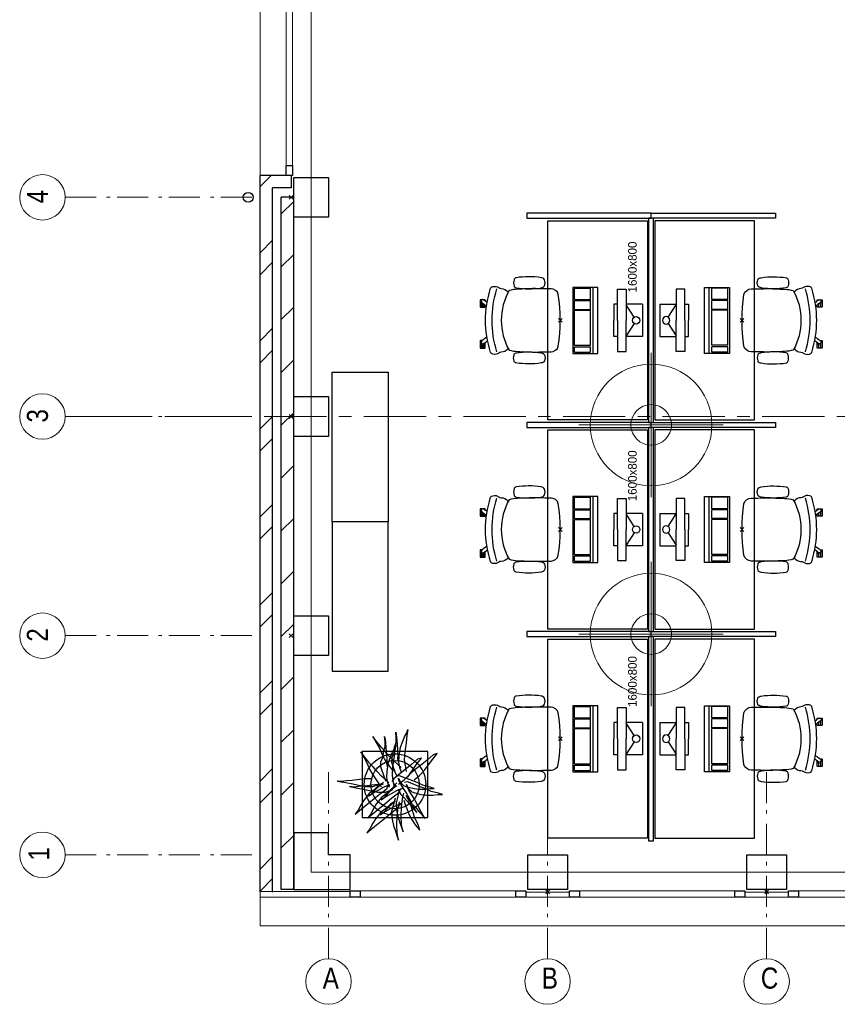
# Model space of a CAD drawing. Header units: millimetres. Extents: x 45699 to 251499, y 244 to 86446.
# Tile 89 of 240: x 170263 to 176832, y 319 to 8227. Entities that reach past the tile are written whole.
import ezdxf

# ---------------------------------------------------------------- set-up
doc = ezdxf.new("R2010")
doc.units = ezdxf.units.MM
doc.header["$LTSCALE"] = 400
doc.header["$PDMODE"] = 3
doc.header["$PDSIZE"] = 15
doc.linetypes.add('CENTER', pattern=[2, 1.25, -0.25, 0.25, -0.25])
doc.linetypes.add('STYLE_06', pattern=[1.041641, 0.625, -0.208282, 0.069427, -0.138931])
for name, color, linetype in [('-gd', 2, 'Continuous'), ('inr', 4, 'Continuous'), ('plant', 114, 'Continuous'), ('plat', 5, 'Continuous'), ('sona-s008_ip0', 7, 'Continuous'), ('stramien', 1, 'CENTER'), ('symbol', 1, 'Continuous'), ('timmerwerk-gd', 2, 'Continuous'), ('timmerwerk-ge', 150, 'Continuous'), ('verlichting', 2, 'Continuous')]:
    doc.layers.add(name, color=color, linetype=linetype)
for name, color, linetype, lineweight in [('Binnenkozijnen', 140, 'Continuous', 15), ('Buitenkozijnen', 140, 'Continuous', 15), ('mat-baksteen', 5, 'Continuous', 25), ('mat-beton (ihwg)', 5, 'Continuous', 25), ('mat-kalkzandsteen', 5, 'Continuous', 25), ('None', 7, 'Continuous', 9)]:
    doc.layers.add(name, color=color, linetype=linetype, lineweight=lineweight)
doc.styles.add('Arial Narrow', font='ARIALN.TTF', dxfattribs={"height": 222.25})
doc.styles.add('s100', font='stylu.ttf', dxfattribs={"height": 100})

# ---------------------------------------------------------------- blocks, each defined once
blk = doc.blocks.new('Kolom 280x320')
at = {"layer": 'mat-beton (ihwg)', "lineweight": 25}
blk.add_lwpolyline([(-300, 160), (-20, 160), (-20, -160), (-300, -160)], close=True, dxfattribs=at)
at = {"layer": 'None', "color": 92, "linetype": 'Continuous', "lineweight": 5}
blk.add_point((0, 0), dxfattribs=at)
blk = doc.blocks.new('*X1075')
at = {"layer": 'None', "lineweight": 9}
for p, q in [((-16518.9, -36883.6), (-16418.9, -36783.6)), ((-16518.9, -37307.9), (-16418.9, -37207.9)), ((-16518.9, -37732.1), (-16418.9, -37632.1)), ((-16518.9, -38156.4), (-16418.9, -38056.4)), ((-16518.9, -38580.7), (-16418.9, -38480.7)), ((-16518.9, -39004.9), (-16418.9, -38904.9)), ((-16518.9, -39429.2), (-16418.9, -39329.2)), ((-16518.9, -39853.5), (-16418.9, -39753.5)), ((-16518.9, -40277.7), (-16418.9, -40177.7)), ((-16518.9, -40702), (-16418.9, -40602)), ((-16518.9, -41126.3), (-16418.9, -41026.3)), ((-16518.9, -41550.5), (-16418.9, -41450.5)), ((-16518.9, -41974.8), (-16418.9, -41874.8)), ((-16429.9, -42310), (-16418.9, -42299))]:
    blk.add_line(p, q, dxfattribs=at)
blk = doc.blocks.new('*X1076')
at = {"layer": 'None', "lineweight": 9}
blk.add_line((-16644.3, -36619.7), (-16599.6, -36575), dxfattribs=at)
blk = doc.blocks.new('*X1077')
at = {"layer": 'None', "lineweight": 9}
for p, q in [((-16688.9, -36664.3), (-16644.3, -36619.7)), ((-16688.9, -37195), (-16588.9, -37095)), ((-16688.9, -37371.4), (-16588.9, -37271.4)), ((-16688.9, -37902.1), (-16588.9, -37802.1)), ((-16688.9, -38078.5), (-16588.9, -37978.5)), ((-16688.9, -38609.3), (-16588.9, -38509.3)), ((-16688.9, -38785.6), (-16588.9, -38685.6)), ((-16688.9, -39316.4), (-16588.9, -39216.4)), ((-16688.9, -39492.7), (-16588.9, -39392.7)), ((-16688.9, -40023.5), (-16588.9, -39923.5)), ((-16688.9, -40199.9), (-16588.9, -40099.9)), ((-16688.9, -40730.6), (-16588.9, -40630.6)), ((-16688.9, -40907), (-16588.9, -40807)), ((-16688.9, -41437.7), (-16588.9, -41337.7)), ((-16688.9, -41614.1), (-16588.9, -41514.1)), ((-16688.9, -42144.8), (-16588.9, -42044.8)), ((-16688.9, -42321.2), (-16588.9, -42221.2))]:
    blk.add_line(p, q, dxfattribs=at)
blk = doc.blocks.new('*U1092')
at = {"layer": 'Buitenkozijnen', "lineweight": 15}
for p, q in [((-10, 0), (-10, -1960)), ((-10, 0), (40, 0)), ((40, 0), (40, -1960)), ((-10, -1960), (40, -1960))]:
    blk.add_line(p, q, dxfattribs=at)
blk = doc.blocks.new('Gevelpui best 1960')
at = {"layer": 'Buitenkozijnen', "color": 43, "lineweight": 9}
blk.add_line((250, 0), (250, -1960), dxfattribs=at)
at = {"layer": 'Buitenkozijnen', "color": 92, "lineweight": 25}
for points in [[(-10, 0), (40, 0), (40, -80), (-10, -80)], [(-10, -1880), (40, -1880), (40, -1960), (-10, -1960)]]:
    blk.add_lwpolyline(points, close=True, dxfattribs=at)
at = {"layer": 'Buitenkozijnen'}
blk.add_blockref('*U1092', (0, 0), dxfattribs=at)
blk = doc.blocks.new('Gevelpui best 1410 (2D)')
at = {"layer": 'Buitenkozijnen', "lineweight": 15}
for p, q in [((-260, 0), (-260, -1410)), ((-260, 0), (-210, 0)), ((-210, 0), (-210, -1410)), ((-260, -1410), (-210, -1410))]:
    blk.add_line(p, q, dxfattribs=at)
at = {"layer": 'Buitenkozijnen', "color": 92, "lineweight": 25}
for points in [[(-260, 0), (-210, 0), (-210, -80), (-260, -80)], [(-260, -1330), (-210, -1330), (-210, -1410), (-260, -1410)]]:
    blk.add_lwpolyline(points, close=True, dxfattribs=at)
at = {"layer": 'None', "color": 43, "linetype": 'Continuous', "lineweight": 9}
blk.add_line((-410, 15), (-410, -1425), dxfattribs=at)
blk = doc.blocks.new('HWA')
at = {"layer": 'None', "color": 92, "linetype": 'Continuous', "lineweight": 25}
blk.add_circle((0, -74), 40, dxfattribs=at)
blk = doc.blocks.new('Kolom hoek 330x330')
at = {"layer": 'mat-beton (ihwg)', "lineweight": 25, "flags": 128}
blk.add_lwpolyline([(-175, 0), (0, 0), (0, -175), (280, -175), (280, 280), (-175, 280)], close=True, dxfattribs=at)
blk = doc.blocks.new('SYMB-BM09_B2')
at = {"linetype": 'Continuous'}
blk.add_point((0, 0), dxfattribs=at)
at = {"layer": 'plant'}
for points in [[(26.3, 109.6), (25.3, 133), (22.4, 161.7), (18.4, 194.5), (16.3, 220.7), (14.1, 243.4), (15.9, 263.1), (11.2, 232.6), (4.4, 200.2), (-2.8, 164.6), (-9.6, 134), (-9.3, 100.6), (0.4, 75.1), (1.2, 67.2)], [(26.3, 109.6), (25.3, 133), (22.4, 161.7), (18.4, 194.5), (16.3, 220.7), (14.1, 243.4), (15.9, 263.1), (11.2, 232.6), (4.4, 200.2), (-2.8, 164.6), (-9.6, 134), (-9.3, 100.6), (0.4, 75.1), (1.2, 67.2)], [(8, 54.6), (-3.5, 74), (-26.2, 97), (-41.3, 117.5), (-69.7, 141.2), (-90.5, 153.8), (-116.8, 167.5), (-134.7, 181.5), (-118.2, 161.7), (-63.5, 94.5), (-44.9, 71.8), (-26.5, 47.7), (-16.1, 35.5), (-8.2, 34.8), (-1.7, 25.1), (-12.5, 50.3), (-25.4, 75.1), (-39.1, 99.5), (-53.1, 121.1), (-43.8, 107.4), (-21.5, 86.9), (11.2, 51.7)], [(8, 54.6), (-3.5, 74), (-26.2, 97), (-41.3, 117.5), (-69.7, 141.2), (-90.5, 153.8), (-116.8, 167.5), (-134.7, 181.5), (-118.2, 161.7), (-63.5, 94.5), (-44.9, 71.8), (-26.5, 47.7), (-16.1, 35.5), (-8.2, 34.8), (-1.7, 25.1), (-12.5, 50.3), (-25.4, 75.1), (-39.1, 99.5), (-53.1, 121.1), (-43.8, 107.4), (-21.5, 86.9), (11.2, 51.7)], [(0.9, 53.8), (-0.2, 77.2), (-3.1, 106), (-7, 138.7), (-9.2, 164.9), (-11.4, 187.6), (-9.5, 207.3), (-14.2, 176.8), (-21.1, 144.4), (-28.3, 108.8), (-35.1, 78.3), (-34.7, 44.8), (-25, 19.3), (-24.3, 11.4)], [(0.9, 53.8), (-0.2, 77.2), (-3.1, 106), (-7, 138.7), (-9.2, 164.9), (-11.4, 187.6), (-9.5, 207.3), (-14.2, 176.8), (-21.1, 144.4), (-28.3, 108.8), (-35.1, 78.3), (-34.7, 44.8), (-25, 19.3), (-24.3, 11.4)], [(7.2, 27.5), (21.2, 42.3), (36.7, 59.5), (60.4, 83.3), (80.5, 99.5), (98.1, 115.6), (115, 129.7), (126.9, 139.7), (149.6, 155.6), (121.9, 140.8), (99.2, 127.9), (67.6, 114.2), (43.5, 100.9), (17.2, 83.3), (-0.8, 70), (-8.6, 62.1)], [(7.2, 27.5), (21.2, 42.3), (36.7, 59.5), (60.4, 83.3), (80.5, 99.5), (98.1, 115.6), (115, 129.7), (126.9, 139.7), (149.6, 155.6), (121.9, 140.8), (99.2, 127.9), (67.6, 114.2), (43.5, 100.9), (17.2, 83.3), (-0.8, 70), (-8.6, 62.1)], [(-77.1, 1.1), (-88.6, 20.5), (-111.3, 43.5), (-126.4, 64), (-154.8, 87.7), (-175.6, 100.3), (-201.9, 114), (-219.8, 128), (-203.3, 108.2), (-148.6, 41), (-130, 18.3), (-111.6, -5.8), (-101.2, -18), (-93.3, -18.7), (-86.8, -28.4), (-97.6, -3.2), (-110.5, 21.6), (-124.2, 46), (-138.2, 67.6), (-128.9, 53.9), (-106.6, 33.4), (-73.9, -1.8)], [(-77.1, 1.1), (-88.6, 20.5), (-111.3, 43.5), (-126.4, 64), (-154.8, 87.7), (-175.6, 100.3), (-201.9, 114), (-219.8, 128), (-203.3, 108.2), (-148.6, 41), (-130, 18.3), (-111.6, -5.8), (-101.2, -18), (-93.3, -18.7), (-86.8, -28.4), (-97.6, -3.2), (-110.5, 21.6), (-124.2, 46), (-138.2, 67.6), (-128.9, 53.9), (-106.6, 33.4), (-73.9, -1.8)], [(-8.3, -2.8), (-19.8, 16.6), (-42.5, 39.6), (-57.6, 60.1), (-86, 83.8), (-106.8, 96.4), (-133.1, 110.1), (-151, 124.1), (-134.5, 104.3), (-79.9, 37.1), (-61.2, 14.4), (-42.8, -9.7), (-32.4, -21.9), (-24.5, -22.6), (-18, -32.3), (-28.8, -7.1), (-41.7, 17.7), (-55.4, 42.1), (-69.4, 63.7), (-60.1, 50), (-37.8, 29.5), (-5.1, -5.7)], [(-8.3, -2.8), (-19.8, 16.6), (-42.5, 39.6), (-57.6, 60.1), (-86, 83.8), (-106.8, 96.4), (-133.1, 110.1), (-151, 124.1), (-134.5, 104.3), (-79.9, 37.1), (-61.2, 14.4), (-42.8, -9.7), (-32.4, -21.9), (-24.5, -22.6), (-18, -32.3), (-28.8, -7.1), (-41.7, 17.7), (-55.4, 42.1), (-69.4, 63.7), (-60.1, 50), (-37.8, 29.5), (-5.1, -5.7)], [(76.9, -27.6), (90.9, -12.9), (106.4, 4.4), (130.1, 28.1), (150.3, 44.3), (167.9, 60.5), (184.8, 74.5), (196.6, 84.6), (219.3, 100.4), (191.6, 85.6), (169, 72.7), (137.3, 59), (113.2, 45.7), (87, 28.1), (69, 14.8), (61.1, 6.9)], [(76.9, -27.6), (90.9, -12.9), (106.4, 4.4), (130.1, 28.1), (150.3, 44.3), (167.9, 60.5), (184.8, 74.5), (196.6, 84.6), (219.3, 100.4), (191.6, 85.6), (169, 72.7), (137.3, 59), (113.2, 45.7), (87, 28.1), (69, 14.8), (61.1, 6.9)], [(14.1, 39.8), (31.7, 48.4), (79.9, 65), (104.4, 63.9), (124.5, 54.5), (150, 52.4), (171.6, 45.5), (194.6, 45.2), (218.3, 47.3), (196.1, 43.4), (165.5, 41.6), (138.2, 38.7), (113.7, 37.3), (97.5, 38.7), (76.3, 34.7)], [(14.1, 39.8), (31.7, 48.4), (79.9, 65), (104.4, 63.9), (124.5, 54.5), (150, 52.4), (171.6, 45.5), (194.6, 45.2), (218.3, 47.3), (196.1, 43.4), (165.5, 41.6), (138.2, 38.7), (113.7, 37.3), (97.5, 38.7), (76.3, 34.7)], [(-61.9, -0.1), (-91, 7.5), (-122.7, 15.4), (-157.5, 13.6), (-186.7, 6.4), (-212.5, -1.5), (-237, -10.2), (-253.9, -16.3), (-221.6, -9.4), (-182, -8), (-142.4, -9.1), (-104.3, -14.1), (-78.4, -19.9)], [(-61.9, -0.1), (-91, 7.5), (-122.7, 15.4), (-157.5, 13.6), (-186.7, 6.4), (-212.5, -1.5), (-237, -10.2), (-253.9, -16.3), (-221.6, -9.4), (-182, -8), (-142.4, -9.1), (-104.3, -14.1), (-78.4, -19.9)], [(-12.9, 25), (6.2, 32.6), (33.9, 37.3), (59.1, 35.8), (100.4, 29.7), (128.5, 19.6), (147.9, 11.7), (165.5, 0.9), (180.6, -3.7), (154.7, 0.9), (120.2, 4.9), (79.9, 11), (43.2, 12.8), (16.6, 9.2), (-10.7, 3.8)], [(-12.9, 25), (6.2, 32.6), (33.9, 37.3), (59.1, 35.8), (100.4, 29.7), (128.5, 19.6), (147.9, 11.7), (165.5, 0.9), (180.6, -3.7), (154.7, 0.9), (120.2, 4.9), (79.9, 11), (43.2, 12.8), (16.6, 9.2), (-10.7, 3.8)], [(1.1, -16.1), (21.3, -41), (46.4, -65.4), (70.5, -82.3), (96, -101), (120.8, -120.8), (115.8, -102.8), (91.4, -75.5), (66.6, -45.3), (44.6, -15.4), (26.3, 5.1), (14.1, 15.1)], [(1.1, -16.1), (21.3, -41), (46.4, -65.4), (70.5, -82.3), (96, -101), (120.8, -120.8), (115.8, -102.8), (91.4, -75.5), (66.6, -45.3), (44.6, -15.4), (26.3, 5.1), (14.1, 15.1)], [(34.5, -10.9), (52.1, -2.3), (100.3, 14.3), (124.7, 13.2), (144.8, 3.8), (170.4, 1.7), (192, -5.1), (215, -5.5), (238.7, -3.4), (216.4, -7.3), (185.8, -9.1), (158.5, -12), (134.1, -13.4), (117.9, -12), (96.7, -15.9)], [(34.5, -10.9), (52.1, -2.3), (100.3, 14.3), (124.7, 13.2), (144.8, 3.8), (170.4, 1.7), (192, -5.1), (215, -5.5), (238.7, -3.4), (216.4, -7.3), (185.8, -9.1), (158.5, -12), (134.1, -13.4), (117.9, -12), (96.7, -15.9)], [(-23.1, -20.4), (-52.2, -12.9), (-83.8, -5), (-118.7, -6.8), (-147.8, -14), (-173.7, -21.9), (-198.2, -30.5), (-215.1, -36.6), (-182.7, -29.8), (-143.1, -28.4), (-103.6, -29.4), (-65.5, -34.5), (-39.6, -40.2)], [(-23.1, -20.4), (-52.2, -12.9), (-83.8, -5), (-118.7, -6.8), (-147.8, -14), (-173.7, -21.9), (-198.2, -30.5), (-215.1, -36.6), (-182.7, -29.8), (-143.1, -28.4), (-103.6, -29.4), (-65.5, -34.5), (-39.6, -40.2)], [(-71.3, -39.9), (-90.7, -46.4), (-113.7, -55.4), (-138.2, -65.1), (-159, -77.3), (-178.5, -89.5), (-192.5, -100), (-208.3, -113.6), (-183.8, -105.7), (-148.3, -89.5), (-117.7, -80.2), (-98.6, -74.1), (-83.2, -69.4)], [(-71.3, -39.9), (-90.7, -46.4), (-113.7, -55.4), (-138.2, -65.1), (-159, -77.3), (-178.5, -89.5), (-192.5, -100), (-208.3, -113.6), (-183.8, -105.7), (-148.3, -89.5), (-117.7, -80.2), (-98.6, -74.1), (-83.2, -69.4)], [(-49.7, -49.3), (-72.4, -63.3), (-87.1, -76.2), (-102.9, -92.8), (-124.5, -109.7), (-133.5, -118.6), (-154.4, -135.9), (-124.5, -118.6), (-94.7, -103.9), (-63.4, -87), (-41.5, -71.9), (-26, -63.3), (-9.1, -54.6), (0.6, -52.5), (-15.9, -60), (-33.9, -76.2), (-37.5, -90.6), (-44.7, -117.2), (-48.7, -142), (-48.3, -172.6), (-45.8, -195.2), (-45.8, -215.7), (-39.7, -197.4), (-31, -164), (-18.1, -137), (-7, -105.7), (4.6, -76.2), (12.5, -57.2), (9.6, -43.5)], [(-49.7, -49.3), (-72.4, -63.3), (-87.1, -76.2), (-102.9, -92.8), (-124.5, -109.7), (-133.5, -118.6), (-154.4, -135.9), (-124.5, -118.6), (-94.7, -103.9), (-63.4, -87), (-41.5, -71.9), (-26, -63.3), (-9.1, -54.6), (0.6, -52.5), (-15.9, -60), (-33.9, -76.2), (-37.5, -90.6), (-44.7, -117.2), (-48.7, -142), (-48.3, -172.6), (-45.8, -195.2), (-45.8, -215.7), (-39.7, -197.4), (-31, -164), (-18.1, -137), (-7, -105.7), (4.6, -76.2), (12.5, -57.2), (9.6, -43.5)], [(-22, -12.5), (-44.6, -26.5), (-59.4, -39.5), (-75.2, -56), (-96.8, -72.9), (-105.8, -81.9), (-126.6, -99.2), (-96.8, -81.9), (-67, -67.2), (-35.7, -50.3), (-13.7, -35.2), (1.7, -26.5), (18.6, -17.9), (28.3, -15.7), (11.8, -23.3), (-6.2, -39.5), (-9.8, -53.8), (-17, -80.5), (-20.9, -105.3), (-20.6, -135.8), (-18.1, -158.5), (-18.1, -179), (-11.9, -160.6), (-3.3, -127.2), (9.6, -100.2), (20.8, -68.9), (32.3, -39.5), (40.2, -20.4), (37.3, -6.7)], [(56.9, -30.1), (75.9, -22.6), (103.6, -17.9), (128.8, -19.3), (170.2, -25.5), (198.2, -35.5), (217.6, -43.4), (235.3, -54.2), (250.3, -58.9), (224.5, -54.2), (189.9, -50.3), (149.7, -44.2), (113, -42.4), (86.4, -46), (59.1, -51.4)], [(56.9, -30.1), (75.9, -22.6), (103.6, -17.9), (128.8, -19.3), (170.2, -25.5), (198.2, -35.5), (217.6, -43.4), (235.3, -54.2), (250.3, -58.9), (224.5, -54.2), (189.9, -50.3), (149.7, -44.2), (113, -42.4), (86.4, -46), (59.1, -51.4)], [(21.1, -87.1), (41.3, -111.9), (66.4, -136.3), (90.5, -153.2), (116.1, -171.9), (140.9, -191.7), (135.8, -173.8), (111.4, -146.4), (86.6, -116.2), (64.6, -86.4), (46.3, -65.9), (34.1, -55.8)], [(21.1, -87.1), (41.3, -111.9), (66.4, -136.3), (90.5, -153.2), (116.1, -171.9), (140.9, -191.7), (135.8, -173.8), (111.4, -146.4), (86.6, -116.2), (64.6, -86.4), (46.3, -65.9), (34.1, -55.8)]]:
    blk.add_lwpolyline(points, dxfattribs=at)
at = {"layer": 'timmerwerk-gd', "linetype": 'Continuous'}
for radius in [140, 110]:
    blk.add_circle((0, 0), radius, dxfattribs=at)
at = {"layer": 'timmerwerk-ge', "linetype": 'Continuous'}
blk.add_lwpolyline([(-150, -150), (150, -150), (150, 150), (-150, 150)], close=True, dxfattribs=at)
blk = doc.blocks.new('SONA-S008_B2')
at = {"layer": '-gd'}
blk.add_open_spline([(-253, -509.5), (-87.8, -560.2), (87.8, -560.2), (253, -509.5)], degree=3, dxfattribs=at)
for points in [[(-206.6, -15.8), (-79.4, 5.3), (79.6, 5.3), (206.6, -15.8)], [(-253, -272.1), (-257.1, -206.8), (-252.1, -139.2), (-253, -73.9)], [(-253, -73.9), (-253.4, -51.6), (-233.1, -20.2), (-206.6, -15.8)], [(206.6, -15.8), (233.1, -20.2), (253.4, -51.6), (253, -73.9)], [(253, -73.9), (252.1, -139.2), (257.1, -206.8), (253, -272.1)], [(-342.5, -153.6), (-353.5, -221.1), (-351.5, -287.6), (-342.5, -355.4)], [(-325.3, -126.1), (-337, -131.7), (-340.4, -140.8), (-342.5, -153.6)], [(-277.9, -126.1), (-287.8, -121.3), (-315.3, -121.3), (-325.3, -126.1)], [(-260.7, -153.6), (-262.7, -140.8), (-266.2, -131.7), (-277.9, -126.1)], [(-260.7, -355.4), (-251.6, -287.6), (-249.7, -221.1), (-260.7, -153.6)], [(260.6, -355.4), (251.6, -287.6), (249.7, -221.1), (260.6, -153.6)], [(260.6, -153.6), (262.7, -140.8), (266.2, -131.7), (277.9, -126.1)], [(277.9, -126.1), (287.8, -121.3), (315.3, -121.3), (325.3, -126.1)], [(325.3, -126.1), (337, -131.7), (340.4, -140.8), (342.5, -153.6)], [(342.5, -153.6), (353.4, -221.1), (351.5, -287.6), (342.5, -355.4)], [(-255.2, -303.9), (-254.1, -304.3), (-252.9, -304.7), (-251.7, -305.1)], [(-238.9, -411.5), (-253, -365.7), (-250.2, -318.7), (-253, -272.1)], [(253, -272.1), (250.2, -318.7), (253, -365.7), (238.9, -411.5)], [(251.9, -297.7), (252.9, -297.4), (253.8, -297.1), (254.7, -296.8)], [(-342.5, -355.4), (-341.5, -363), (-333.6, -369.9), (-326.1, -371.8)], [(-326.1, -371.8), (-310.3, -375.7), (-292.8, -375.7), (-277, -371.8)], [(-277, -371.8), (-269.5, -369.9), (-261.7, -363), (-260.7, -355.4)], [(-250.7, -332.5), (-253.1, -331.7), (-255.4, -330.9), (-257.6, -330.2)], [(256.9, -323.2), (255, -323.8), (253.1, -324.4), (251, -325.1)], [(277, -371.8), (269.5, -369.9), (261.7, -363), (260.6, -355.4)], [(326.1, -371.8), (310.3, -375.7), (292.8, -375.7), (277, -371.8)], [(342.5, -355.4), (341.5, -363), (333.6, -369.9), (326.1, -371.8)], [(-255.5, -473.7), (-255.4, -489), (-270.3, -500.1), (-272.1, -515.2)], [(-227.3, -418.1), (-247.1, -436.6), (-255.7, -455.2), (-255.5, -473.7)], [(238.9, -411.5), (95.4, -494.5), (-95.5, -494.5), (-238.9, -411.5)], [(255.5, -473.7), (255.7, -455.2), (247.1, -436.6), (227.3, -418.1)], [(272.1, -515.2), (270.3, -500.1), (255.4, -489), (255.5, -473.7)], [(-272.1, -515.2), (-274.4, -533.8), (-273.7, -555.7), (-258.6, -560.1)], [(258.6, -560.1), (273.7, -555.6), (274.4, -533.8), (272.1, -515.2)], [(-258.6, -560.1), (-77.4, -613.6), (78.8, -613.6), (258.6, -560.1)], [(-222.4, -606.9), (-222.4, -604.9), (-220.7, -603.3), (-218.7, -603.3)], [(-222.4, -615.1), (-222.4, -615.1), (-222.4, -606.9), (-222.4, -606.9)], [(-218.8, -615.1), (-218.8, -615.1), (-222.4, -615.1), (-222.4, -615.1)], [(-222.4, -629.9), (-222.4, -629.9), (-222.4, -618.1), (-222.4, -618.1)], [(-222.4, -618.1), (-222.4, -618.1), (-198.5, -618.1), (-198.5, -618.1)], [(-198.6, -630), (-198.6, -630), (-222.4, -629.9), (-222.4, -629.9)], [(-198.5, -615.1), (-198.5, -615.1), (-218.8, -615.1), (-218.8, -615.1)], [(-218.7, -603.3), (-218.7, -603.3), (-192, -603.3), (-176.8, -603.3)], [(-198.6, -633), (-198.6, -633), (-198.6, -630), (-198.6, -630)], [(-198.6, -630), (-198.6, -630), (-186.7, -630), (-186.7, -630)], [(-198.5, -618.1), (-198.5, -618.1), (-198.5, -615.1), (-198.5, -615.1)], [(-198.5, -615.1), (-198.5, -615.1), (-186.7, -615.2), (-186.7, -615.2)], [(-198.5, -618.1), (-198.5, -618.1), (-189.1, -618.2), (-187.1, -618.2)], [(-182.7, -633.4), (-188.4, -629.2), (-189.7, -621.1), (-185.5, -615.4)], [(-185.4, -615.2), (-186.2, -615.2), (-186.7, -615.2), (-186.7, -615.2)], [(-186.7, -615.2), (-186.7, -615.2), (-186.7, -616.4), (-186.7, -617.3)], [(-185.9, -630), (-186.4, -630), (-186.7, -630), (-186.7, -630)], [(-186.7, -630), (-186.7, -630), (-186.7, -633), (-186.7, -633)], [(-185.5, -615.4), (-185.5, -615.4), (-176.5, -602.9), (-162.6, -583.8)], [(-164.7, -630.5), (-168.8, -636.2), (-176.9, -637.5), (-182.7, -633.4)], [(-134.5, -588.9), (-152.4, -613.6), (-164.7, -630.5), (-164.7, -630.5)], [(-162.8, -630.1), (-162.8, -630.1), (-163.4, -630.1), (-164.4, -630)], [(-162.8, -628), (-162.8, -629.2), (-162.8, -630.1), (-162.8, -630.1)], [(106.4, -606.6), (106.4, -604.6), (108, -603), (110, -603)], [(106.4, -614.8), (106.4, -614.8), (106.4, -606.6), (106.4, -606.6)], [(110.1, -614.8), (110.1, -614.8), (106.4, -614.8), (106.4, -614.8)], [(106.4, -629.7), (106.4, -629.7), (106.4, -617.8), (106.4, -617.8)], [(106.4, -617.8), (106.4, -617.8), (130.3, -617.8), (130.3, -617.8)], [(130.3, -629.6), (130.3, -629.6), (106.4, -629.7), (106.4, -629.7)], [(110, -603), (110, -603), (115.6, -603), (123.1, -603)], [(130.3, -614.8), (130.3, -614.8), (110.1, -614.8), (110.1, -614.8)], [(143.1, -630.4), (143.1, -630.4), (131.8, -614.9), (115.2, -592)], [(130.3, -617.8), (130.3, -617.8), (130.3, -614.8), (130.3, -614.8)], [(130.3, -614.8), (130.3, -614.8), (130.9, -614.8), (131.7, -614.8)], [(130.3, -617.8), (130.3, -617.8), (131.9, -617.8), (133.9, -617.8)], [(130.3, -632.6), (130.3, -632.6), (130.3, -629.6), (130.3, -629.6)], [(130.3, -629.6), (130.3, -629.6), (142.1, -629.6), (142.1, -629.6)], [(142.5, -629.6), (142.3, -629.6), (142.1, -629.6), (142.1, -629.6)], [(142.1, -629.6), (142.1, -629.6), (142.2, -632.6), (142.2, -632.6)], [(161.1, -633.2), (155.3, -637.4), (147.2, -636.1), (143.1, -630.4)], [(143.7, -587.5), (156, -604.4), (163.9, -615.2), (163.9, -615.2)], [(154.9, -602.9), (159.4, -602.9), (162.3, -602.9), (162.3, -602.9)], [(163.9, -615.2), (168.1, -621), (166.8, -629.1), (161.1, -633.2)], [(161.8, -632.6), (162.2, -632.6), (162.4, -632.6), (162.4, -632.6)], [(162.3, -602.9), (164.4, -602.9), (166, -604.6), (166, -606.6)], [(162.4, -632.6), (162.4, -632.6), (166, -632.6), (166, -632.6)], [(166, -614.8), (166, -614.8), (164.6, -614.8), (163.5, -614.8)], [(166, -629.6), (166, -629.6), (165.4, -629.6), (164.4, -629.6)], [(165.3, -617.8), (165.8, -617.8), (166, -617.8), (166, -617.8)], [(166, -606.6), (166, -606.6), (166, -614.8), (166, -614.8)], [(166, -617.8), (166, -617.8), (166, -618.6), (166, -619.9)], [(166, -625.7), (166, -627.8), (166, -629.6), (166, -629.6)], [(166, -632.6), (166, -632.6), (166, -640.8), (166, -640.8)], [(-222.5, -641.1), (-222.5, -641.1), (-222.4, -632.9), (-222.4, -632.9)], [(-218.8, -644.8), (-220.8, -644.8), (-222.5, -643.1), (-222.5, -641.1)], [(-222.4, -632.9), (-222.4, -632.9), (-218.8, -632.9), (-218.8, -632.9)], [(-218.8, -632.9), (-218.8, -632.9), (-198.6, -633), (-198.6, -633)], [(-166.5, -644.9), (-166.5, -644.9), (-218.8, -644.8), (-218.8, -644.8)], [(-198.6, -633), (-198.6, -633), (-186.7, -633), (-186.7, -633)], [(-186.7, -633), (-186.7, -633), (-185.3, -633), (-183.1, -633)], [(-182.7, -633.4), (-182.7, -633.4), (-182.7, -633.4), (-182.7, -633.4)], [(-167.1, -633), (-166.7, -633), (-166.5, -633), (-166.5, -633)], [(-166.5, -633), (-166.5, -633), (-162.9, -633.1), (-162.9, -633.1)], [(-162.9, -641.3), (-162.9, -643.3), (-164.5, -644.9), (-166.5, -644.9)], [(-162.9, -633.1), (-162.9, -633.1), (-162.9, -641.3), (-162.9, -641.3)], [(106.4, -640.9), (106.4, -640.9), (106.4, -632.7), (106.4, -632.7)], [(106.4, -632.7), (106.4, -632.7), (110.1, -632.7), (110.1, -632.7)], [(110.1, -644.5), (108.1, -644.5), (106.5, -642.9), (106.4, -640.9)], [(110.1, -632.7), (110.1, -632.7), (130.3, -632.6), (130.3, -632.6)], [(162.4, -644.4), (162.4, -644.4), (110.1, -644.5), (110.1, -644.5)], [(130.3, -632.6), (130.3, -632.6), (142.2, -632.6), (142.2, -632.6)], [(142.2, -632.6), (142.2, -632.6), (143.3, -632.6), (145.1, -632.6)], [(161.1, -633.2), (161.1, -633.2), (161.1, -633.2), (161.1, -633.2)], [(166, -640.8), (166, -642.8), (164.4, -644.4), (162.4, -644.4)]]:
    blk.add_open_spline(points, degree=3)
at = {"layer": 'sona-s008_ip0'}
blk.add_point((0, 0), dxfattribs=at)
blk = doc.blocks.new('SYMB-CMP4_B2')
for p, q in [((-130, 558.1), (130, 558.1)), ((-130, 558.1), (-130, 428.1)), ((130, 558.1), (130, 428.1)), ((-25.3, 491.9), (-125, 428.1)), ((25.3, 491.9), (125, 428.1)), ((-250, 358.1), (-250, 428.1)), ((-250, 428.1), (0, 428.1)), ((250, 428.1), (0, 428.1)), ((250, 358.1), (250, 428.1)), ((0, 358.1), (-250, 358.1)), ((-130, 358.1), (-130, 328.1)), ((-130, 328.1), (0, 328.1)), ((0, 358.1), (250, 358.1)), ((130, 328.1), (0, 328.1)), ((130, 358.1), (130, 328.1)), ((265, 200), (-265, 200)), ((-265, 200), (-265, 0)), ((265, 162.9), (-265, 162.9)), ((265, 0), (265, 200)), ((-166.8, 141.5), (-259.7, 141.5)), ((-259.7, 12.9), (-259.7, 141.5)), ((-166.8, 12.9), (-166.8, 141.5)), ((-88, 141.5), (-159.1, 141.5)), ((-159.1, 12.9), (-159.1, 141.5)), ((-88, 12.9), (-88, 141.5)), ((200.4, 141.5), (-81.5, 141.5)), ((-81.5, 12.9), (-81.5, 141.5)), ((200.4, 12.9), (200.4, 141.5)), ((254.7, 141.5), (212.3, 141.5)), ((212.3, 12.9), (212.3, 141.5)), ((254.7, 12.9), (254.7, 141.5)), ((-265, 0), (265, 0)), ((-166.8, 12.9), (-259.7, 12.9)), ((-88, 12.9), (-159.1, 12.9)), ((200.4, 12.9), (-81.5, 12.9)), ((254.7, 12.9), (212.3, 12.9))]:
    blk.add_line(p, q)
blk.add_circle((0, 508.1), 30)
blk = doc.blocks.new('lamp02')
at = {"layer": 'verlichting', "lineweight": 0}
for q in [(0, 555.36), (555.36, 0), (0, -555.36), (-555.36, 0)]:
    blk.add_line((0, 0), q, dxfattribs=at)
for radius in [468, 156]:
    blk.add_circle((0, 0), radius, dxfattribs=at)

msp = doc.modelspace()

# ---------------------------------------------------------------- linework, layer by layer
at = {"linetype": 'Continuous', "lineweight": 0, "flags": 128}
msp.add_lwpolyline([(185614.4, 36440), (178149.4, 36440), (178149.4, 36180), (172604.4, 36180), (172604.4, 1380), (178024.4, 1380), (178024.4, 6905.4), (180484.4, 6905.4), (180484.4, 9160), (185904.5, 9160), (185904.5, 36440), (185614.4, 36440)], dxfattribs=at)
at = {"layer": 'Buitenkozijnen', "lineweight": 15}
for points in [[(172919.4, 1226), (172919.4, 1180), (172194.4, 1180), (172194.4, 1226)], [(174679.4, 1220), (174679.4, 1180), (174329.4, 1180), (174329.4, 1220)], [(176439.4, 1220), (176439.4, 1180), (176089.4, 1180), (176089.4, 1220)]]:
    msp.add_lwpolyline(points, close=True, dxfattribs=at)
at = {"layer": 'Buitenkozijnen', "color": 43, "lineweight": 9, "flags": 128}
msp.add_lwpolyline([(177849.4, 970), (177849.4, 950), (172194.4, 950), (172194.4, 1220)], dxfattribs=at)
at = {"layer": 'inr'}
for points in [[(174336.3, 6632), (175336.3, 6632), (175336.3, 6672), (174336.3, 6672)], [(176336.3, 6632), (175336.3, 6632), (175336.3, 6672), (176336.3, 6672)], [(175306.3, 6612), (175306.3, 5012), (174506.3, 5012), (174506.3, 6612)], [(175356.3, 4992), (175356.3, 6632), (175316.3, 6632), (175316.3, 4992)], [(175366.3, 6612), (175366.3, 5012), (176166.3, 5012), (176166.3, 6612)], [(173222.6, 5394.5), (173222.6, 4194.5), (172772.6, 4194.5), (172772.6, 5394.5)], [(174336.3, 4952), (175336.3, 4952), (175336.3, 4992), (174336.3, 4992)], [(176336.3, 4952), (175336.3, 4952), (175336.3, 4992), (176336.3, 4992)], [(175306.3, 4932), (175306.3, 3332), (174506.3, 3332), (174506.3, 4932)], [(175356.3, 3312), (175356.3, 4952), (175316.3, 4952), (175316.3, 3312)], [(175366.3, 4932), (175366.3, 3332), (176166.3, 3332), (176166.3, 4932)], [(173222.6, 2994.5), (173222.6, 4194.5), (172772.6, 4194.5), (172772.6, 2994.5)], [(174336.3, 3272), (175336.3, 3272), (175336.3, 3312), (174336.3, 3312)], [(175306.3, 3252), (175306.3, 1652), (174506.3, 1652), (174506.3, 3252)], [(175356.3, 1632), (175356.3, 3272), (175316.3, 3272), (175316.3, 1632)], [(176336.3, 3272), (175336.3, 3272), (175336.3, 3312), (176336.3, 3312)], [(175366.3, 3252), (175366.3, 1652), (176166.3, 1652), (176166.3, 3252)]]:
    msp.add_lwpolyline(points, close=True, dxfattribs=at)
at = {"layer": 'mat-baksteen', "lineweight": 25}
for p, q in [((172444.4, 6975), (172194.4, 6975)), ((172194.4, 1220), (172194.4, 6975)), ((172444.4, 6975), (172444.4, 6875)), ((172444.4, 6875), (172294.4, 6875)), ((172294.4, 1220), (172294.4, 6875))]:
    msp.add_line(p, q, dxfattribs=at)
at = {"layer": 'mat-kalkzandsteen', "lineweight": 25}
for p, q in [((172464.4, 6800), (172364.4, 6800)), ((172364.4, 1240), (172364.4, 6800)), ((172464.4, 1240), (172464.4, 6800)), ((172464.4, 1240), (172364.4, 1240))]:
    msp.add_line(p, q, dxfattribs=at)
at = {"layer": 'None', "color": 7, "linetype": 'STYLE_06', "lineweight": 9}
for p, q in [((170628.3, 6800), (172128.3, 6800)), ((170628.3, 5040), (172128.3, 5040)), ((170628.3, 3280), (172128.3, 3280)), ((172744.4, 684.2), (172744.4, 2184.2)), ((174504.4, 684.2), (174504.4, 2184.2)), ((176264.4, 684.2), (176264.4, 2184.2)), ((170628.3, 1520), (172128.3, 1520))]:
    msp.add_line(p, q, dxfattribs=at)
at = {"layer": 'None', "color": 43, "linetype": 'Continuous', "lineweight": 9}
for centre in [(170445.7, 6800), (170445.7, 5040), (170445.7, 3280), (170445.7, 1520), (172744.4, 501.6), (174504.4, 501.6), (176264.4, 501.6)]:
    msp.add_circle(centre, 182.6, dxfattribs=at)
at = {"layer": 'stramien', "lineweight": 0}
msp.add_line((170628.3, 5040), (181480.3, 5040), dxfattribs=at)

# ---------------------------------------------------------------- block references
at = {"layer": 'Binnenkozijnen', "color": 7, "rotation": 180}
msp.add_blockref('Gevelpui best 1960', (172444.4, 6975), dxfattribs=at)
at = {"layer": 'Buitenkozijnen', "color": 7, "rotation": 270}
for p in [(174329.4, 970), (176089.4, 970), (177849.4, 970)]:
    msp.add_blockref('Gevelpui best 1410 (2D)', p, dxfattribs=at)
at = {"layer": 'inr', "xscale": -1, "rotation": 270}
for p in [(174606.3, 5812), (174606.3, 4132), (174606.3, 2452)]:
    msp.add_blockref('SONA-S008_B2', p, dxfattribs=at)
at = {"layer": 'inr', "rotation": 90}
for p in [(176066.3, 5812), (176066.3, 4132), (176066.3, 2452)]:
    msp.add_blockref('SONA-S008_B2', p, dxfattribs=at)
at = {"layer": 'mat-baksteen'}
for name in ['*X1076', '*X1077']:
    msp.add_blockref(name, (188883.4, 43550), dxfattribs=at)
at = {"layer": 'mat-beton (ihwg)', "color": 7}
for name, p, rotation in [('Kolom 280x320', (172444.4, 6800), 180), ('Kolom 280x320', (172444.4, 5040), 180), ('Kolom 280x320', (172444.4, 3280), 180), ('Kolom hoek 330x330', (172744.4, 1520), 180), ('Kolom 280x320', (174504.4, 1220), 270), ('Kolom 280x320', (176264.4, 1220), 270)]:
    msp.add_blockref(name, p, dxfattribs=dict(at, rotation=rotation))
at = {"layer": 'mat-kalkzandsteen'}
msp.add_blockref('*X1075', (188883.4, 43550), dxfattribs=at)
at = {"layer": 'None', "color": 7, "rotation": 270}
msp.add_blockref('HWA', (172173.4, 6800), dxfattribs=at)
at = {"layer": 'symbol', "rotation": 269.9999999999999}
for p in [(174707.8, 5812), (174707.8, 4132), (174707.8, 2452)]:
    msp.add_blockref('SYMB-CMP4_B2', p, dxfattribs=at)
at = {"layer": 'symbol', "xscale": -1, "rotation": 90}
for p in [(175964.8, 5812), (175964.8, 4132), (175964.8, 2452)]:
    msp.add_blockref('SYMB-CMP4_B2', p, dxfattribs=at)
at = {"layer": 'symbol', "lineweight": 0, "xscale": 1.764, "yscale": 1.764, "zscale": 1.764, "rotation": 90}
msp.add_blockref('SYMB-BM09_B2', (173278.5, 2083.9), dxfattribs=at)
at = {"layer": 'verlichting', "lineweight": 0, "yscale": 1.044014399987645, "zscale": 1.0440144}
for p, xscale, rotation in [((175336.3, 4972), -1.044014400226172, 180.000189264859), ((175336.3, 3292), 1.044014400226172, 359.999810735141)]:
    msp.add_blockref('lamp02', p, dxfattribs=dict(at, xscale=xscale, rotation=rotation))

# ---------------------------------------------------------------- texts
at = {"layer": 'None', "color": 8, "char_height": 169.3, "attachment_point": 1, "rotation": 90, "style": 'Arial Narrow'}
for s, insert in [('4', (170320.8, 6751.3)), ('3', (170320.8, 4991.3)), ('2\\P', (170320.8, 3231.3)), ('1', (170332.9, 1473.4))]:
    msp.add_mtext(s, dxfattribs=dict(at, insert=insert))
at = {"layer": 'None', "color": 8, "char_height": 169.3, "width": 617.361, "attachment_point": 1, "style": 'Arial Narrow'}
for s, insert in [('A', (172697.9, 614.3)), ('B', (174457.9, 614.3)), ('C', (176217.9, 614.3))]:
    msp.add_mtext(s, dxfattribs=dict(at, insert=insert))
at = {"layer": 'plat', "style": 's100'}
for p in [(175220.3, 6036.1), (175220.3, 4359.1), (175220.3, 2707.1)]:
    msp.add_text('1600x800', height=69.56, rotation=90, dxfattribs=at).set_placement(p)

doc.saveas('drawing.dxf')
